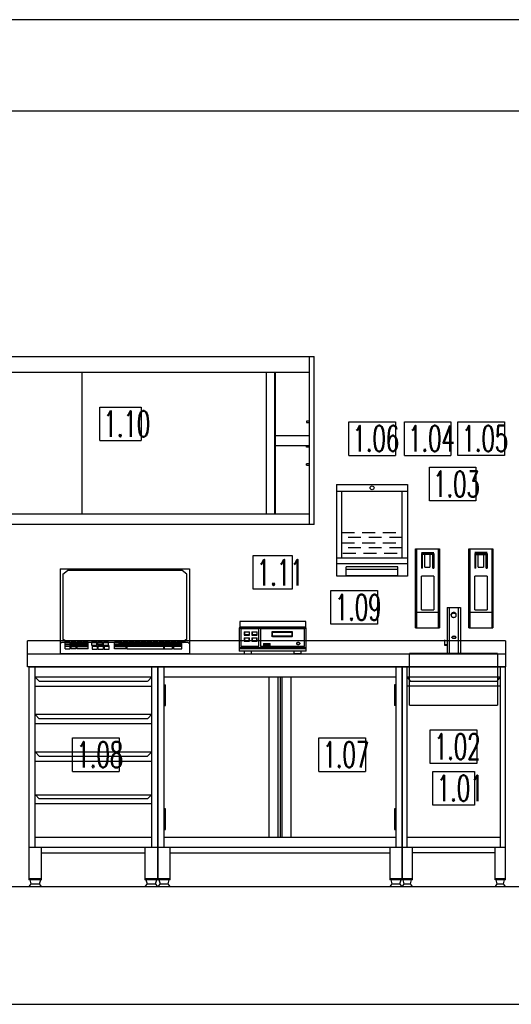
# Model space of a CAD drawing. Header units: millimetres. Extents: x 0 to 40100, y 0 to 29075.
# Tile 117 of 119: x 26013 to 27916, y 22547 to 26357. Entities that reach past the tile are written whole.
import ezdxf

# ---------------------------------------------------------------- set-up
doc = ezdxf.new("R2010")
doc.units = ezdxf.units.MM
doc.header["$MEASUREMENT"] = 0
doc.linetypes.add('AUSGEZOGEN', pattern=[0, 0])
doc.linetypes.add('GESTRICHELT', pattern=[80, 50, -30])
doc.layers.get('0').update_dxf_attribs({"linetype": 'CONTINUOUS'})
for name, color, linetype, true_color in [('ibmp_KT_Einrichtung', 7, 'AUSGEZOGEN', 0x000080), ('ibmp_KT_Geräte-bauseits', 7, 'AUSGEZOGEN', 0x008000), ('ibmp_KT_Geräte_Ansicht', 1, 'AUSGEZOGEN', 0xff0000), ('ibmp_KT_Grundriss', 6, 'AUSGEZOGEN', 0xff00ff), ('ibmp_KT_Positionsnummern', 7, 'AUSGEZOGEN', 0x800000)]:
    doc.layers.add(name, color=color, linetype=linetype, true_color=true_color)
doc.layers.add('IBMP_KT_GR', color=7, linetype='AUSGEZOGEN')
doc.styles.get("Standard").update_dxf_attribs({"font": 'TXT.SHX'})

# ---------------------------------------------------------------- blocks, each defined once
blk = doc.blocks.new('BLOCK_00271')
at = {"layer": 'ibmp_KT_Einrichtung', "color": 0, "linetype": 'AUSGEZOGEN', "true_color": 0x000000}
for p, q in [((25652.95, 25053.1), (27152.95, 25053.1)), ((27132.95, 25053.1), (27132.95, 24403.1)), ((27152.95, 24403.1), (27152.95, 25053.1)), ((25672.95, 24993.1), (27132.95, 24993.1)), ((26252.95, 24993.1), (26252.95, 24443.1)), ((26968.96, 24443.1), (26968.96, 24993.1)), ((26998.96, 24993.1), (26998.96, 24443.1)), ((27002.95, 24443.1), (27002.95, 24993.1)), ((27122.95, 24803.1), (27122.95, 24798.1)), ((27132.95, 24803.1), (27122.95, 24803.1)), ((27122.95, 24798.1), (27132.95, 24798.1)), ((27002.95, 24748.1), (27132.95, 24748.1)), ((27132.95, 24708.1), (27002.95, 24708.1)), ((27122.95, 24703.1), (27122.95, 24708.1)), ((27132.95, 24703.1), (27122.95, 24703.1)), ((27122.95, 24633.1), (27122.95, 24638.1)), ((27132.95, 24638.1), (27122.95, 24638.1)), ((27122.95, 24633.1), (27132.95, 24633.1)), ((27238.96, 24558.1), (27513.96, 24558.1)), ((27238.96, 24558.1), (27238.96, 24533.1)), ((27513.96, 24558.1), (27513.96, 24203.1)), ((27238.96, 24533.1), (27513.96, 24533.1)), ((27239.95, 24203.1), (27239.95, 24533.1)), ((27258.96, 24533.1), (27258.96, 24273.1)), ((27493.96, 24273.1), (27493.96, 24533.1)), ((27132.95, 24443.1), (25672.95, 24443.1)), ((27152.95, 24403.1), (25652.95, 24403.1)), ((27544.95, 24309.1), (27637.95, 24309.1)), ((27544.95, 24003.1), (27544.95, 24309.1)), ((27549.95, 24003.1), (27549.95, 24309.1)), ((27632.95, 24309.1), (27632.95, 24003.1)), ((27637.95, 24309.1), (27637.95, 24003.1)), ((27751.96, 24309.1), (27844.95, 24309.1)), ((27751.96, 24003.1), (27751.96, 24309.1)), ((27756.96, 24003.1), (27756.96, 24309.1)), ((27839.95, 24309.1), (27839.95, 24003.1)), ((27844.95, 24309.1), (27844.95, 24003.1)), ((27513.96, 24273.1), (27238.96, 24273.1)), ((27567.95, 24295.1), (27615.96, 24295.1)), ((27567.95, 24291.1), (27615.96, 24291.1)), ((27567.95, 24291.1), (27567.95, 24235.1)), ((27567.95, 24290.1), (27571.96, 24287.1)), ((27610.96, 24288.1), (27570.63, 24288.1)), ((27571.96, 24235.1), (27571.96, 24291.1)), ((27580.96, 24239.1), (27580.96, 24288.1)), ((27600.96, 24288.1), (27600.96, 24239.1)), ((27615.96, 24290.1), (27611.96, 24287.1)), ((27611.96, 24235.1), (27611.96, 24288.7)), ((27615.96, 24291.1), (27615.96, 24235.1)), ((27822.95, 24295.1), (27774.95, 24295.1)), ((27822.95, 24291.1), (27774.95, 24291.1)), ((27774.95, 24291.1), (27774.95, 24235.1)), ((27774.95, 24290.1), (27778.96, 24287.1)), ((27777.63, 24288.1), (27817.95, 24288.1)), ((27778.96, 24235.1), (27778.96, 24291.1)), ((27787.95, 24239.1), (27787.95, 24288.1)), ((27807.95, 24288.1), (27807.95, 24239.1)), ((27822.95, 24290.1), (27818.96, 24287.1)), ((27818.96, 24235.1), (27818.96, 24288.7)), ((27822.95, 24291.1), (27822.95, 24235.1)), ((27239.95, 24253.1), (27513.96, 24253.1)), ((27276.96, 24205.1), (27276.96, 24240.1)), ((27476.96, 24240.1), (27276.96, 24240.1)), ((27476.96, 24205.1), (27476.96, 24240.1)), ((27571.96, 24235.1), (27567.95, 24235.1)), ((27580.96, 24239.1), (27600.96, 24239.1)), ((27611.96, 24235.1), (27615.96, 24235.1)), ((27778.96, 24235.1), (27774.95, 24235.1)), ((27787.95, 24239.1), (27807.95, 24239.1)), ((27818.96, 24235.1), (27822.95, 24235.1)), ((27513.96, 24203.1), (27239.95, 24203.1)), ((27276.96, 24230.1), (27476.96, 24230.1)), ((27476.96, 24205.1), (27276.96, 24205.1)), ((27567.95, 24073.1), (27567.95, 24203.1)), ((27615.96, 24203.1), (27567.95, 24203.1)), ((27615.96, 24203.1), (27615.96, 24073.1)), ((27774.95, 24073.1), (27774.95, 24203.1)), ((27822.95, 24203.1), (27774.95, 24203.1)), ((27822.95, 24203.1), (27822.95, 24073.1)), ((27667.95, 24082.1), (27667.95, 23903.1)), ((27667.95, 24082.1), (27718.96, 24082.1)), ((27675.84, 24082.1), (27675.84, 23903.1)), ((27711.08, 23903.1), (27711.08, 24082.1)), ((27718.96, 24082.1), (27718.96, 23903.1)), ((27632.95, 24063.1), (27549.95, 24063.1)), ((27567.95, 24073.1), (27615.96, 24073.1)), ((27682.95, 24055.8), (27683.27, 24057.18)), ((27682.95, 24055.8), (27682.95, 24051.4)), ((27682.95, 24052.78), (27683.27, 24054.16)), ((27682.95, 24051.4), (27683.27, 24050.02)), ((27683.86, 24058.48), (27683.27, 24057.18)), ((27683.86, 24055.48), (27683.27, 24054.16)), ((27683.27, 24050.02), (27683.86, 24048.7)), ((27684.74, 24059.7), (27683.86, 24058.48)), ((27684.74, 24056.7), (27683.86, 24055.48)), ((27683.86, 24048.7), (27684.74, 24047.5)), ((27685.86, 24060.78), (27684.74, 24059.7)), ((27685.86, 24057.76), (27684.74, 24056.7)), ((27684.74, 24047.5), (27685.86, 24046.4)), ((27687.21, 24061.66), (27685.86, 24060.78)), ((27687.21, 24058.66), (27685.86, 24057.76)), ((27685.86, 24046.4), (27687.21, 24045.52)), ((27688.72, 24062.36), (27687.21, 24061.66)), ((27688.72, 24059.36), (27687.21, 24058.66)), ((27687.21, 24045.52), (27688.72, 24044.82)), ((27690.35, 24062.84), (27688.72, 24062.36)), ((27690.35, 24059.82), (27688.72, 24059.36)), ((27688.72, 24044.82), (27690.35, 24044.36)), ((27692.09, 24063.08), (27690.35, 24062.84)), ((27690.35, 24059.82), (27692.09, 24060.08)), ((27690.35, 24044.36), (27692.09, 24044.1)), ((27693.83, 24063.08), (27692.09, 24063.08)), ((27693.83, 24060.08), (27692.09, 24060.08)), ((27692.09, 24044.1), (27693.83, 24044.1)), ((27695.55, 24062.84), (27693.83, 24063.08)), ((27695.55, 24059.82), (27693.83, 24060.08)), ((27693.83, 24044.1), (27695.55, 24044.36)), ((27697.21, 24062.36), (27695.55, 24062.84)), ((27697.21, 24059.36), (27695.55, 24059.82)), ((27695.55, 24044.36), (27697.21, 24044.82)), ((27698.72, 24061.66), (27697.21, 24062.36)), ((27698.72, 24058.66), (27697.21, 24059.36)), ((27697.21, 24044.82), (27698.72, 24045.52)), ((27700.05, 24060.78), (27698.72, 24061.66)), ((27700.05, 24057.76), (27698.72, 24058.66)), ((27698.72, 24045.52), (27700.05, 24046.4)), ((27701.18, 24059.7), (27700.05, 24060.78)), ((27701.18, 24056.7), (27700.05, 24057.76)), ((27700.05, 24046.4), (27701.18, 24047.5)), ((27702.05, 24058.48), (27701.18, 24059.7)), ((27702.05, 24055.48), (27701.18, 24056.7)), ((27701.18, 24047.5), (27702.05, 24048.7)), ((27702.65, 24057.18), (27702.05, 24058.48)), ((27702.65, 24054.16), (27702.05, 24055.48)), ((27702.05, 24048.7), (27702.65, 24050.02)), ((27702.95, 24055.8), (27702.65, 24057.18)), ((27702.95, 24052.78), (27702.65, 24054.16)), ((27702.65, 24050.02), (27702.95, 24051.4)), ((27702.95, 24051.4), (27702.95, 24055.8)), ((27839.95, 24063.1), (27756.96, 24063.1)), ((27774.95, 24073.1), (27822.95, 24073.1)), ((27121.96, 24003.1), (26861.96, 24003.1)), ((26861.96, 24003.1), (26861.96, 23913.1)), ((27120.96, 24028.1), (26864.95, 24028.1)), ((26864.95, 24028.1), (26864.95, 24008.1)), ((26864.95, 24008.1), (27120.96, 24008.1)), ((26890.96, 24008.1), (26890.96, 24003.1)), ((26906.96, 24003.1), (26906.96, 24008.1)), ((27078.96, 24008.1), (27078.96, 24003.1)), ((27094.95, 24003.1), (27094.95, 24008.1)), ((27120.96, 24008.1), (27120.96, 24028.1)), ((27121.96, 23913.1), (27121.96, 24003.1)), ((27544.95, 24003.1), (27637.95, 24003.1)), ((27751.96, 24003.1), (27844.95, 24003.1)), ((26861.96, 24002.1), (27121.96, 24002.1)), ((26868.96, 23999.8), (26868.96, 23931.04)), ((26938.96, 23999.8), (26868.96, 23999.8)), ((26881.96, 23988.74), (26881.96, 23975.66)), ((26881.96, 23988.74), (26901.96, 23988.74)), ((26901.96, 23976.04), (26881.96, 23976.04)), ((26881.96, 23975.66), (26901.96, 23975.66)), ((26882.95, 23988.42), (26882.95, 23976.72)), ((26882.95, 23988.42), (26900.96, 23988.42)), ((26900.96, 23977.1), (26882.95, 23977.1)), ((26882.95, 23976.72), (26900.96, 23976.72)), ((26900.96, 23988.42), (26900.96, 23976.72)), ((26901.96, 23975.66), (26901.96, 23988.74)), ((26911.96, 23988.7), (26911.96, 23975.7)), ((26911.96, 23988.7), (26931.96, 23988.7)), ((26931.96, 23976.08), (26911.96, 23976.08)), ((26911.96, 23975.7), (26931.96, 23975.7)), ((26912.95, 23988.42), (26912.95, 23976.74)), ((26912.95, 23988.42), (26930.96, 23988.42)), ((26930.96, 23977.1), (26912.95, 23977.1)), ((26912.95, 23976.74), (26930.96, 23976.74)), ((26930.96, 23988.42), (26930.96, 23976.74)), ((26931.96, 23975.7), (26931.96, 23988.7)), ((26938.96, 23931.04), (26938.96, 23999.8)), ((26944.95, 23999.8), (26944.95, 23931.04)), ((27114.95, 23999.8), (26944.95, 23999.8)), ((26989, 23987.22), (26988.96, 23986.2)), ((26988.96, 23986.2), (26988.96, 23972.28)), ((26989.26, 23971.72), (26988.98, 23972.24)), ((26988.98, 23971.58), (26989.26, 23971.08)), ((26989.26, 23987.72), (26989, 23987.22)), ((26989.98, 23988.24), (26989.26, 23987.72)), ((26989.26, 23971.72), (26989.81, 23971.26)), ((26989.81, 23970.62), (26989.26, 23971.08)), ((26989.81, 23971.26), (26990.58, 23970.9)), ((26989.81, 23970.62), (26990.58, 23970.3)), ((26989.98, 23988.24), (26990.58, 23988.48)), ((26991.42, 23988.7), (26990.58, 23988.48)), ((26990.58, 23970.9), (26991.42, 23970.78)), ((26991.42, 23970.12), (26990.58, 23970.3)), ((26990.96, 23986.04), (26991.26, 23986.54)), ((26990.96, 23972.82), (26990.96, 23986.04)), ((26990.96, 23985.38), (26991.26, 23985.86)), ((26990.96, 23973.44), (26991.26, 23972.92)), ((26991.26, 23972.28), (26990.96, 23972.76)), ((26991.92, 23987.02), (26991.26, 23986.54)), ((26991.43, 23986.68), (26991.26, 23986.54)), ((26991.26, 23986.54), (26991.26, 23985.86)), ((26991.26, 23985.86), (26991.92, 23986.38)), ((26991.26, 23985.86), (26991.8, 23986.3)), ((26991.8, 23972.48), (26991.26, 23972.92)), ((26991.26, 23972.92), (26991.26, 23972.28)), ((26991.36, 23972.2), (26991.26, 23972.28)), ((26991.42, 23970.78), (26993.15, 23970.76)), ((27064.75, 23988.72), (26991.48, 23988.72)), ((26991.48, 23970.76), (27066.44, 23970.76)), ((26991.48, 23970.08), (26991.48, 23970.76)), ((26991.48, 23970.08), (27066.44, 23970.08)), ((26991.89, 23987.04), (26991.8, 23987)), ((26992.58, 23986.68), (26991.8, 23986.3)), ((26992.58, 23972.1), (26991.8, 23972.48)), ((26992.58, 23987.3), (26991.92, 23987.02)), ((26991.92, 23986.38), (26991.92, 23987.02)), ((26991.92, 23986.38), (26992.58, 23986.68)), ((26992.58, 23987.3), (26993.48, 23987.48)), ((26992.58, 23986.68), (26992.58, 23987.3)), ((26992.58, 23986.68), (26993.48, 23986.84)), ((26993.48, 23971.94), (26992.58, 23972.1)), ((26992.58, 23972.1), (26992.58, 23971.48)), ((26992.58, 23971.48), (26993.32, 23971.34)), ((26993.48, 23986.84), (26993.48, 23987.48)), ((27064.44, 23987.48), (26993.48, 23987.48)), ((26993.48, 23986.84), (27064.44, 23986.84)), ((27064.44, 23971.94), (26993.48, 23971.94)), ((27064.44, 23986.84), (27064.44, 23987.48)), ((27064.44, 23987.48), (27065.34, 23987.3)), ((27064.44, 23986.84), (27065.34, 23986.68)), ((27066.1, 23972.48), (27064.44, 23971.94)), ((27064.44, 23971.94), (27065.34, 23972.1)), ((27065.34, 23971.48), (27064.68, 23971.36)), ((27066.5, 23988.7), (27064.75, 23988.72)), ((27065.34, 23986.68), (27065.34, 23987.3)), ((27065.34, 23987.3), (27066.1, 23987)), ((27065.34, 23986.68), (27066.1, 23986.3)), ((27065.34, 23972.1), (27066.1, 23972.48)), ((27066.1, 23971.78), (27065.34, 23971.48)), ((27066.1, 23986.3), (27066.1, 23987)), ((27066.1, 23987), (27066.67, 23986.54)), ((27066.1, 23986.3), (27066.67, 23985.86)), ((27066.1, 23972.48), (27066.67, 23972.92)), ((27066.1, 23972.48), (27066.1, 23971.78)), ((27066.44, 23970.76), (27067.34, 23970.9)), ((27066.44, 23970.08), (27067.34, 23970.3)), ((27067.34, 23988.48), (27066.5, 23988.7)), ((27066.56, 23972.16), (27066.67, 23972.28)), ((27066.67, 23985.86), (27066.67, 23986.54)), ((27066.96, 23986.04), (27066.67, 23986.54)), ((27066.96, 23985.38), (27066.67, 23985.86)), ((27066.67, 23972.92), (27066.96, 23973.44)), ((27066.67, 23972.28), (27066.67, 23972.92)), ((27066.96, 23986.04), (27066.96, 23972.82)), ((27068.11, 23988.18), (27067.34, 23988.48)), ((27067.93, 23971.2), (27067.34, 23970.9)), ((27067.93, 23970.54), (27067.34, 23970.3)), ((27067.93, 23971.2), (27068.67, 23971.72)), ((27068.67, 23987.72), (27068.11, 23988.18)), ((27068.11, 23971.26), (27068.67, 23971.72)), ((27068.11, 23970.62), (27068.11, 23971.26)), ((27068.67, 23971.08), (27068.11, 23970.62)), ((27068.94, 23987.2), (27068.67, 23987.72)), ((27068.67, 23971.72), (27068.94, 23972.24)), ((27068.67, 23971.08), (27068.94, 23971.58)), ((27068.94, 23972.24), (27068.96, 23973.28)), ((27068.96, 23973.28), (27068.96, 23987.16)), ((27114.95, 23931.04), (27114.95, 23999.8)), ((27685.96, 23967.64), (27686.2, 23968.24)), ((27686.2, 23967.84), (27685.96, 23967.2)), ((27685.96, 23966.56), (27685.96, 23967.64)), ((27685.96, 23966.56), (27686.2, 23965.94)), ((27686.68, 23968.86), (27686.2, 23968.24)), ((27686.68, 23968.42), (27686.2, 23967.84)), ((27686.2, 23965.94), (27686.68, 23965.34)), ((27687.38, 23969.38), (27686.68, 23968.86)), ((27687.38, 23968.96), (27686.68, 23968.42)), ((27686.68, 23965.34), (27687.38, 23964.8)), ((27688.28, 23969.88), (27687.38, 23969.38)), ((27688.28, 23969.42), (27687.38, 23968.96)), ((27689.36, 23970.28), (27688.28, 23969.88)), ((27689.36, 23969.82), (27688.28, 23969.42)), ((27690.57, 23970.58), (27689.36, 23970.28)), ((27690.57, 23970.16), (27689.36, 23969.82)), ((27691.88, 23970.8), (27690.57, 23970.58)), ((27691.88, 23970.36), (27690.57, 23970.16)), ((27693.25, 23970.92), (27691.88, 23970.8)), ((27691.88, 23970.36), (27693.25, 23970.46)), ((27694.65, 23970.92), (27693.25, 23970.92)), ((27694.65, 23970.46), (27693.25, 23970.46)), ((27696.04, 23970.8), (27694.65, 23970.92)), ((27694.65, 23970.46), (27696.04, 23970.36)), ((27697.35, 23970.58), (27696.04, 23970.8)), ((27697.35, 23970.16), (27696.04, 23970.36)), ((27698.57, 23970.28), (27697.35, 23970.58)), ((27698.57, 23969.82), (27697.35, 23970.16)), ((27699.64, 23969.88), (27698.57, 23970.28)), ((27699.64, 23969.42), (27698.57, 23969.82)), ((27700.54, 23969.38), (27699.64, 23969.88)), ((27700.54, 23968.96), (27699.64, 23969.42)), ((27701.24, 23968.86), (27700.54, 23969.38)), ((27701.24, 23968.42), (27700.54, 23968.96)), ((27700.54, 23964.8), (27701.24, 23965.34)), ((27701.72, 23968.24), (27701.24, 23968.86)), ((27701.72, 23967.84), (27701.24, 23968.42)), ((27701.24, 23965.34), (27701.72, 23965.94)), ((27701.96, 23967.64), (27701.72, 23968.24)), ((27701.96, 23967.2), (27701.72, 23967.84)), ((27701.72, 23965.94), (27701.96, 23966.56)), ((27701.96, 23966.56), (27701.96, 23967.64)), ((26042.95, 23853.1), (26042.95, 23953.1)), ((27892.95, 23953.1), (26042.95, 23953.1)), ((26861.96, 23928.1), (27121.96, 23928.1)), ((26938.96, 23931.86), (26868.96, 23931.86)), ((26868.96, 23931.04), (26938.96, 23931.04)), ((26881.96, 23964.74), (26881.96, 23951.66)), ((26881.96, 23964.74), (26901.96, 23964.74)), ((26901.96, 23952.04), (26881.96, 23952.04)), ((26881.96, 23951.66), (26901.96, 23951.66)), ((26882.95, 23964.4), (26882.95, 23952.72)), ((26882.95, 23964.4), (26900.96, 23964.4)), ((26900.96, 23953.1), (26882.95, 23953.1)), ((26882.95, 23952.72), (26900.96, 23952.72)), ((26900.96, 23952.72), (26900.96, 23964.4)), ((26901.96, 23951.66), (26901.96, 23964.74)), ((26911.96, 23964.7), (26911.96, 23951.7)), ((26911.96, 23964.7), (26931.96, 23964.7)), ((26931.96, 23952.08), (26911.96, 23952.08)), ((26911.96, 23951.7), (26931.96, 23951.7)), ((26912.95, 23964.4), (26912.95, 23952.74)), ((26912.95, 23964.4), (26930.96, 23964.4)), ((26930.96, 23953.12), (26912.95, 23953.12)), ((26912.95, 23952.74), (26930.96, 23952.74)), ((26930.96, 23952.74), (26930.96, 23964.4)), ((26931.96, 23951.7), (26931.96, 23964.7)), ((27114.95, 23931.86), (26944.95, 23931.86)), ((26944.95, 23931.04), (27114.95, 23931.04)), ((26956.96, 23942.58), (26956.96, 23935.78)), ((26956.96, 23942.58), (26981.96, 23942.58)), ((26981.96, 23936.16), (26956.96, 23936.16)), ((26956.96, 23935.78), (26981.96, 23935.78)), ((26957.95, 23942.34), (26957.95, 23936.84)), ((26957.95, 23942.34), (26980.96, 23942.34)), ((26980.96, 23937.18), (26957.95, 23937.18)), ((26957.95, 23936.84), (26980.96, 23936.84)), ((26980.96, 23936.84), (26980.96, 23942.34)), ((26981.96, 23935.78), (26981.96, 23942.58)), ((27085.54, 23945.08), (27084.95, 23943.96)), ((27084.95, 23943.96), (27084.95, 23942.22)), ((27084.95, 23942.84), (27085.54, 23941.74)), ((27084.95, 23942.22), (27085.54, 23941.12)), ((27086.67, 23946.02), (27085.54, 23945.08)), ((27085.54, 23941.74), (27086.67, 23940.86)), ((27085.54, 23941.12), (27086.67, 23940.16)), ((27088.21, 23946.68), (27086.67, 23946.02)), ((27086.67, 23940.86), (27088.21, 23940.18)), ((27086.67, 23940.16), (27088.21, 23939.5)), ((27090.01, 23947), (27088.21, 23946.68)), ((27088.21, 23940.18), (27090.01, 23939.8)), ((27088.21, 23939.5), (27090.01, 23939.2)), ((27091.9, 23947), (27090.01, 23947)), ((27090.01, 23939.8), (27091.9, 23939.8)), ((27090.01, 23939.2), (27091.9, 23939.2)), ((27093.72, 23946.68), (27091.9, 23947)), ((27091.9, 23939.8), (27093.72, 23940.18)), ((27091.9, 23939.2), (27093.72, 23939.5)), ((27095.25, 23946.02), (27093.72, 23946.68)), ((27093.72, 23940.18), (27095.25, 23940.86)), ((27093.72, 23939.5), (27095.25, 23940.16)), ((27096.38, 23945.08), (27095.25, 23946.02)), ((27096.38, 23941.74), (27095.25, 23940.86)), ((27095.25, 23940.16), (27096.38, 23941.12)), ((27096.96, 23943.96), (27096.38, 23945.08)), ((27096.38, 23941.74), (27096.96, 23942.84)), ((27096.38, 23941.12), (27096.96, 23942.22)), ((27096.96, 23943.96), (27096.96, 23942.22)), ((27657.95, 23943.44), (27657.95, 23937.4)), ((27657.95, 23943.44), (27658.87, 23943.44)), ((27658.87, 23937.4), (27657.95, 23937.4)), ((27658.87, 23935.4), (27658.87, 23957.06)), ((27658.87, 23938.78), (27667.95, 23938.78)), ((27667.95, 23935.4), (27658.87, 23935.4)), ((27687.38, 23964.8), (27688.28, 23964.3)), ((27688.28, 23964.3), (27689.36, 23963.9)), ((27689.36, 23963.9), (27690.57, 23963.62)), ((27690.57, 23963.62), (27691.88, 23963.4)), ((27691.88, 23963.4), (27693.25, 23963.28)), ((27693.25, 23963.28), (27694.65, 23963.28)), ((27694.65, 23963.28), (27696.04, 23963.4)), ((27696.04, 23963.4), (27697.35, 23963.62)), ((27697.35, 23963.62), (27698.57, 23963.9)), ((27698.57, 23963.9), (27699.64, 23964.3)), ((27699.64, 23964.3), (27700.54, 23964.8)), ((27892.95, 23953.1), (27892.95, 23853.1)), ((26042.95, 23903.1), (27892.95, 23903.1)), ((26861.96, 23923.18), (27121.96, 23923.18)), ((27121.96, 23913.1), (26861.96, 23913.1)), ((26881.96, 23913.1), (26881.96, 23903.1)), ((26881.96, 23903.1), (26909.95, 23903.1)), ((26909.95, 23903.1), (26909.95, 23913.1)), ((27073.96, 23913.1), (27073.96, 23903.1)), ((27101.96, 23903.1), (27073.96, 23903.1)), ((27101.96, 23903.1), (27101.96, 23913.1)), ((27861.96, 23904.1), (27521.96, 23904.1)), ((27521.96, 23704.1), (27521.96, 23904.1)), ((27667.95, 23903.1), (27718.96, 23903.1)), ((27861.96, 23904.1), (27861.96, 23704.1)), ((27892.95, 23853.1), (26042.95, 23853.1)), ((26047.95, 23853.1), (26547.95, 23853.1)), ((26047.95, 23853.1), (26047.95, 23028.1)), ((26072.95, 23153.1), (26072.95, 23853.1)), ((26522.95, 23853.1), (26522.95, 23153.1)), ((26547.95, 23028.1), (26547.95, 23853.1)), ((26547.95, 23853.1), (26547.95, 23028.1)), ((26547.95, 23853.1), (27492.95, 23853.1)), ((26571.74, 23153.1), (26571.74, 23853.1)), ((27469.18, 23853.1), (27469.18, 23153.1)), ((27492.95, 23853.1), (27892.95, 23853.1)), ((27492.95, 23028.1), (27492.95, 23853.1)), ((27492.95, 23853.1), (27492.95, 23028.1)), ((27512.95, 23153.1), (27512.95, 23853.1)), ((27872.95, 23853.1), (27872.95, 23153.1)), ((27892.95, 23028.1), (27892.95, 23853.1)), ((26522.95, 23813.1), (26072.95, 23813.1)), ((26074.2, 23813.1), (26074.2, 23812.1)), ((26510.45, 23799.1), (26522.95, 23813.1)), ((27469.18, 23813.1), (26571.74, 23813.1)), ((26978.25, 23193.1), (26978.25, 23813.1)), ((27013.93, 23193.1), (27013.93, 23813.1)), ((27021.06, 23813.1), (27021.06, 23193.1)), ((27028.18, 23813.1), (27028.18, 23193.1)), ((27063.84, 23193.1), (27063.84, 23813.1)), ((27872.95, 23813.1), (27512.95, 23813.1)), ((27513.96, 23813.1), (27513.96, 23812.1)), ((27862.95, 23799.1), (27872.95, 23813.1)), ((26072.95, 23778.1), (26522.95, 23778.1)), ((26074.2, 23812.1), (26087.95, 23797.1)), ((26087.95, 23797.1), (26507.95, 23797.1)), ((26507.95, 23797.1), (26510.45, 23799.1)), ((26571.74, 23783.1), (26577.67, 23783.1)), ((26577.67, 23703.1), (26577.67, 23783.1)), ((27463.25, 23783.1), (27463.25, 23703.1)), ((27469.18, 23783.1), (27463.25, 23783.1)), ((27872.95, 23778.1), (27512.95, 23778.1)), ((27513.96, 23812.1), (27524.95, 23797.1)), ((27524.95, 23797.1), (27860.96, 23797.1)), ((27860.96, 23797.1), (27862.95, 23799.1)), ((26571.74, 23703.1), (26577.67, 23703.1)), ((27469.18, 23703.1), (27463.25, 23703.1)), ((27521.96, 23704.1), (27861.96, 23704.1)), ((26522.95, 23668.1), (26072.95, 23668.1)), ((26074.2, 23668.1), (26074.2, 23667.1)), ((26074.2, 23667.1), (26087.95, 23652.1)), ((26510.45, 23654.1), (26522.95, 23668.1)), ((26072.95, 23633.1), (26522.95, 23633.1)), ((26507.95, 23652.1), (26087.95, 23652.1)), ((26507.95, 23652.1), (26510.45, 23654.1)), ((26522.95, 23523.1), (26072.95, 23523.1)), ((26074.2, 23523.1), (26074.2, 23522.1)), ((26074.2, 23522.1), (26087.95, 23507.1)), ((26507.95, 23507.1), (26510.45, 23509.1)), ((26510.45, 23509.1), (26522.95, 23523.1)), ((26072.95, 23488.1), (26522.95, 23488.1)), ((26087.95, 23507.1), (26507.95, 23507.1)), ((26072.95, 23358.1), (26522.95, 23358.1)), ((26074.2, 23358.1), (26074.2, 23357.1)), ((26074.2, 23357.1), (26087.95, 23342.1)), ((26510.45, 23344.1), (26522.95, 23358.1)), ((26522.95, 23323.1), (26072.95, 23323.1)), ((26507.95, 23342.1), (26087.95, 23342.1)), ((26507.95, 23342.1), (26510.45, 23344.1)), ((26577.67, 23303.1), (26571.74, 23303.1)), ((26577.67, 23223.1), (26577.67, 23303.1)), ((27463.25, 23303.1), (27463.25, 23223.1)), ((27469.18, 23303.1), (27463.25, 23303.1)), ((26571.74, 23223.1), (26577.67, 23223.1)), ((27463.25, 23223.1), (27469.18, 23223.1)), ((26072.95, 23193.1), (26522.95, 23193.1)), ((26571.74, 23193.1), (27469.18, 23193.1)), ((27512.95, 23193.1), (27872.95, 23193.1)), ((26547.95, 23153.1), (26047.95, 23153.1)), ((26097.95, 23028.1), (26097.95, 23153.1)), ((26097.95, 23133.1), (26497.95, 23133.1)), ((26497.95, 23153.1), (26497.95, 23028.1)), ((27492.95, 23153.1), (26547.95, 23153.1)), ((26595.51, 23028.1), (26595.51, 23153.1)), ((26595.51, 23133.1), (27445.42, 23133.1)), ((27445.42, 23153.1), (27445.42, 23028.1)), ((27892.95, 23153.1), (27492.95, 23153.1)), ((27532.95, 23028.1), (27532.95, 23153.1)), ((27852.95, 23133.1), (27532.95, 23133.1)), ((27852.95, 23028.1), (27852.95, 23153.1)), ((26097.95, 23033.1), (26047.95, 23033.1)), ((26097.95, 23028.1), (26047.95, 23028.1)), ((26056.7, 23013.1), (26047.95, 23003.1)), ((26051.7, 23028.1), (26056.66, 23013.1)), ((26056.66, 23013.1), (26089.26, 23013.1)), ((26097.95, 23003.1), (26089.2, 23013.1)), ((26089.26, 23013.1), (26094.2, 23028.1)), ((26547.95, 23033.1), (26497.95, 23033.1)), ((26547.95, 23028.1), (26497.95, 23028.1)), ((26506.7, 23013.1), (26497.95, 23003.1)), ((26501.7, 23028.1), (26506.66, 23013.1)), ((26506.66, 23013.1), (26539.26, 23013.1)), ((26547.95, 23003.1), (26539.2, 23013.1)), ((26539.26, 23013.1), (26544.2, 23028.1)), ((26595.51, 23033.1), (26547.95, 23033.1)), ((26595.51, 23028.1), (26547.95, 23028.1)), ((26556.28, 23013.1), (26547.95, 23003.1)), ((26551.52, 23028.1), (26556.28, 23013.1)), ((26556.28, 23013.1), (26587.18, 23013.1)), ((26587.18, 23013.1), (26591.94, 23028.1)), ((26595.51, 23003.1), (26587.18, 23013.1)), ((27492.95, 23033.1), (27445.42, 23033.1)), ((27492.95, 23028.1), (27445.42, 23028.1)), ((27453.74, 23013.1), (27445.42, 23003.1)), ((27448.98, 23028.1), (27453.74, 23013.1)), ((27453.74, 23013.1), (27484.64, 23013.1)), ((27484.64, 23013.1), (27489.4, 23028.1)), ((27492.95, 23003.1), (27484.64, 23013.1)), ((27532.95, 23033.1), (27492.95, 23033.1)), ((27532.95, 23028.1), (27492.95, 23028.1)), ((27499.95, 23013.1), (27492.95, 23003.1)), ((27495.96, 23028.1), (27499.92, 23013.1)), ((27499.92, 23013.1), (27526, 23013.1)), ((27532.95, 23003.1), (27525.96, 23013.1)), ((27526, 23013.1), (27529.95, 23028.1)), ((27892.95, 23033.1), (27852.95, 23033.1)), ((27892.95, 23028.1), (27852.95, 23028.1)), ((27859.95, 23013.1), (27852.95, 23003.1)), ((27855.96, 23028.1), (27859.92, 23013.1)), ((27859.92, 23013.1), (27886, 23013.1)), ((27892.95, 23003.1), (27885.96, 23013.1)), ((27886, 23013.1), (27889.95, 23028.1)), ((26047.95, 23003.1), (26097.95, 23003.1)), ((26497.95, 23003.1), (26547.95, 23003.1)), ((26547.95, 23003.1), (26595.51, 23003.1)), ((27445.42, 23003.1), (27492.95, 23003.1)), ((27492.95, 23003.1), (27532.95, 23003.1)), ((27852.95, 23003.1), (27892.95, 23003.1))]:
    blk.add_line(p, q, dxfattribs=at)
at = {"layer": 'ibmp_KT_Einrichtung', "color": 0, "linetype": 'GESTRICHELT', "true_color": 0x000000}
for p, q in [((27258.96, 24373.1), (27493.96, 24373.1)), ((27493.96, 24353.1), (27258.96, 24353.1)), ((27258.96, 24333.1), (27493.96, 24333.1)), ((27493.96, 24313.1), (27258.96, 24313.1)), ((27263.96, 24293.1), (27493.96, 24293.1))]:
    blk.add_line(p, q, dxfattribs=at)
at = {"layer": 'ibmp_KT_Einrichtung', "color": 0, "linetype": 'AUSGEZOGEN', "true_color": 0x000000}
blk.add_circle((27376.96, 24545.6), 7.5, dxfattribs=at)
at = {"layer": 'ibmp_KT_Geräte-bauseits', "color": 0, "linetype": 'AUSGEZOGEN', "true_color": 0x000000}
for p, q in [((26169.95, 24232.08), (26169.95, 23903.1)), ((26169.95, 24232.08), (26669.95, 24232.08)), ((26669.95, 24232.08), (26669.95, 23903.1)), ((26179.95, 24211.1), (26198.42, 24225.1)), ((26179.95, 24211.1), (26179.95, 23959.1)), ((26641.5, 24225.1), (26198.42, 24225.1)), ((26659.95, 24211.1), (26641.5, 24225.1)), ((26659.95, 23959.1), (26659.95, 24211.1)), ((26169.95, 23942.1), (26174.95, 23947.1)), ((26188.96, 23947.1), (26174.95, 23947.1)), ((26194.99, 23949.1), (26179.95, 23960.5)), ((26179.95, 23959.1), (26193.15, 23949.1)), ((26188.96, 23949.1), (26208.96, 23949.1)), ((26188.96, 23922.1), (26188.96, 23949.1)), ((26188.96, 23946.1), (26208.96, 23946.1)), ((26188.96, 23939.1), (26208.96, 23939.1)), ((26208.96, 23932.1), (26188.96, 23932.1)), ((26208.96, 23922.1), (26208.96, 23949.1)), ((26211.96, 23947.1), (26208.96, 23947.1)), ((26211.96, 23949.1), (26231.96, 23949.1)), ((26211.96, 23922.1), (26211.96, 23949.1)), ((26211.96, 23946.1), (26231.96, 23946.1)), ((26211.96, 23943.1), (26231.96, 23943.1)), ((26231.96, 23942.1), (26211.96, 23942.1)), ((26211.96, 23939.1), (26231.96, 23939.1)), ((26211.96, 23936.1), (26231.96, 23936.1)), ((26231.96, 23935.1), (26211.96, 23935.1)), ((26211.96, 23932.1), (26231.96, 23932.1)), ((26231.96, 23922.1), (26231.96, 23949.1)), ((26234.95, 23947.1), (26231.96, 23947.1)), ((26234.95, 23949.1), (26254.95, 23949.1)), ((26234.95, 23922.1), (26234.95, 23949.1)), ((26234.95, 23946.1), (26254.95, 23946.1)), ((26234.95, 23943.1), (26254.95, 23943.1)), ((26254.95, 23942.1), (26234.95, 23942.1)), ((26234.95, 23939.1), (26254.95, 23939.1)), ((26234.95, 23936.1), (26254.95, 23936.1)), ((26277.95, 23935.1), (26234.95, 23935.1)), ((26234.95, 23932.1), (26277.95, 23932.1)), ((26254.95, 23935.1), (26254.95, 23949.1)), ((26257.95, 23947.1), (26254.95, 23947.1)), ((26257.95, 23949.1), (26277.95, 23949.1)), ((26257.95, 23935.1), (26257.95, 23949.1)), ((26257.95, 23946.1), (26277.95, 23946.1)), ((26277.95, 23943.1), (26257.95, 23943.1)), ((26277.95, 23942.1), (26257.95, 23942.1)), ((26257.95, 23939.1), (26277.95, 23939.1)), ((26277.95, 23936.1), (26257.95, 23936.1)), ((26277.95, 23922.1), (26277.95, 23949.1)), ((26290.96, 23947.1), (26277.95, 23947.1)), ((26290.96, 23949.1), (26310.96, 23949.1)), ((26290.96, 23949.1), (26290.96, 23936.1)), ((26310.96, 23946.1), (26290.96, 23946.1)), ((26290.96, 23936.1), (26310.96, 23936.1)), ((26293.96, 23934.1), (26313.96, 23934.1)), ((26293.96, 23934.1), (26293.96, 23921.1)), ((26313.96, 23931.1), (26293.96, 23931.1)), ((26310.96, 23936.1), (26310.96, 23949.1)), ((26313.96, 23947.1), (26310.96, 23947.1)), ((26333.96, 23949.1), (26313.96, 23949.1)), ((26313.96, 23949.1), (26313.96, 23936.1)), ((26333.96, 23946.1), (26313.96, 23946.1)), ((26313.96, 23921.1), (26313.96, 23934.1)), ((26336.96, 23939.1), (26316.96, 23939.1)), ((26316.96, 23936.1), (26316.96, 23939.1)), ((26316.96, 23936.1), (26356.96, 23936.1)), ((26336.96, 23934.1), (26316.96, 23934.1)), ((26316.96, 23921.1), (26316.96, 23934.1)), ((26336.96, 23931.1), (26316.96, 23931.1)), ((26333.96, 23939.1), (26333.96, 23949.1)), ((26336.96, 23947.1), (26333.96, 23947.1)), ((26336.96, 23949.1), (26356.96, 23949.1)), ((26336.96, 23921.1), (26336.96, 23949.1)), ((26356.96, 23946.1), (26336.96, 23946.1)), ((26359.95, 23934.1), (26339.95, 23934.1)), ((26339.95, 23934.1), (26339.95, 23921.1)), ((26359.95, 23931.1), (26339.95, 23931.1)), ((26356.96, 23936.1), (26356.96, 23949.1)), ((26379.95, 23947.1), (26356.96, 23947.1)), ((26359.95, 23921.1), (26359.95, 23934.1)), ((26379.95, 23949.1), (26409.95, 23949.1)), ((26379.95, 23922.1), (26379.95, 23949.1)), ((26379.95, 23946.1), (26639.95, 23946.1)), ((26379.95, 23939.1), (26419.95, 23939.1)), ((26419.95, 23936.1), (26379.95, 23936.1)), ((26379.95, 23935.1), (26424.95, 23935.1)), ((26379.95, 23932.1), (26424.95, 23932.1)), ((26396.96, 23946.1), (26396.96, 23939.1)), ((26399.95, 23939.1), (26399.95, 23946.1)), ((26419.95, 23943.1), (26399.95, 23943.1)), ((26399.95, 23942.1), (26419.95, 23942.1)), ((26409.95, 23946.1), (26409.95, 23949.1)), ((26412.95, 23947.1), (26409.95, 23947.1)), ((26412.95, 23949.1), (26432.95, 23949.1)), ((26412.95, 23949.1), (26412.95, 23946.1)), ((26419.95, 23946.1), (26419.95, 23943.1)), ((26419.95, 23935.1), (26419.95, 23942.1)), ((26422.95, 23935.1), (26422.95, 23946.1)), ((26442.95, 23943.1), (26422.95, 23943.1)), ((26442.95, 23942.1), (26422.95, 23942.1)), ((26422.95, 23939.1), (26442.95, 23939.1)), ((26422.95, 23936.1), (26442.95, 23936.1)), ((26424.95, 23922.1), (26424.95, 23935.1)), ((26427.95, 23935.1), (26570.96, 23935.1)), ((26427.95, 23935.1), (26427.95, 23922.1)), ((26570.96, 23932.1), (26427.95, 23932.1)), ((26432.95, 23946.1), (26432.95, 23949.1)), ((26435.96, 23947.1), (26432.95, 23947.1)), ((26435.96, 23949.1), (26455.96, 23949.1)), ((26435.96, 23949.1), (26435.96, 23946.1)), ((26442.95, 23946.1), (26442.95, 23943.1)), ((26442.95, 23935.1), (26442.95, 23942.1)), ((26445.96, 23935.1), (26445.96, 23946.1)), ((26465.96, 23943.1), (26445.96, 23943.1)), ((26465.96, 23942.1), (26445.96, 23942.1)), ((26445.96, 23939.1), (26465.96, 23939.1)), ((26445.96, 23936.1), (26465.96, 23936.1)), ((26455.96, 23946.1), (26455.96, 23949.1)), ((26458.96, 23947.1), (26455.96, 23947.1)), ((26458.96, 23949.1), (26478.96, 23949.1)), ((26458.96, 23949.1), (26458.96, 23946.1)), ((26465.96, 23946.1), (26465.96, 23943.1)), ((26465.96, 23935.1), (26465.96, 23942.1)), ((26468.96, 23935.1), (26468.96, 23946.1)), ((26488.96, 23943.1), (26468.96, 23943.1)), ((26488.96, 23942.1), (26468.96, 23942.1)), ((26468.96, 23939.1), (26488.96, 23939.1)), ((26468.96, 23936.1), (26488.96, 23936.1)), ((26478.96, 23946.1), (26478.96, 23949.1)), ((26481.96, 23947.1), (26478.96, 23947.1)), ((26481.96, 23949.1), (26501.96, 23949.1)), ((26481.96, 23949.1), (26481.96, 23946.1)), ((26488.96, 23946.1), (26488.96, 23943.1)), ((26488.96, 23935.1), (26488.96, 23942.1)), ((26491.96, 23935.1), (26491.96, 23946.1)), ((26511.96, 23943.1), (26491.96, 23943.1)), ((26511.96, 23942.1), (26491.96, 23942.1)), ((26491.96, 23939.1), (26511.96, 23939.1)), ((26491.96, 23936.1), (26511.96, 23936.1)), ((26501.96, 23946.1), (26501.96, 23949.1)), ((26504.95, 23947.1), (26501.96, 23947.1)), ((26504.95, 23949.1), (26524.95, 23949.1)), ((26504.95, 23949.1), (26504.95, 23946.1)), ((26511.96, 23946.1), (26511.96, 23943.1)), ((26511.96, 23935.1), (26511.96, 23942.1)), ((26514.95, 23935.1), (26514.95, 23946.1)), ((26534.95, 23943.1), (26514.95, 23943.1)), ((26534.95, 23942.1), (26514.95, 23942.1)), ((26514.95, 23939.1), (26534.95, 23939.1)), ((26514.95, 23936.1), (26534.95, 23936.1)), ((26524.95, 23946.1), (26524.95, 23949.1)), ((26527.95, 23947.1), (26524.95, 23947.1)), ((26527.95, 23949.1), (26547.95, 23949.1)), ((26527.95, 23949.1), (26527.95, 23946.1)), ((26534.95, 23946.1), (26534.95, 23943.1)), ((26534.95, 23935.1), (26534.95, 23942.1)), ((26537.95, 23935.1), (26537.95, 23946.1)), ((26557.95, 23943.1), (26537.95, 23943.1)), ((26557.95, 23942.1), (26537.95, 23942.1)), ((26537.95, 23939.1), (26557.95, 23939.1)), ((26537.95, 23936.1), (26557.95, 23936.1)), ((26547.95, 23946.1), (26547.95, 23949.1)), ((26550.96, 23947.1), (26547.95, 23947.1)), ((26550.96, 23949.1), (26570.96, 23949.1)), ((26550.96, 23949.1), (26550.96, 23946.1)), ((26557.95, 23946.1), (26557.95, 23943.1)), ((26557.95, 23935.1), (26557.95, 23942.1)), ((26560.96, 23935.1), (26560.96, 23946.1)), ((26580.96, 23943.1), (26560.96, 23943.1)), ((26580.96, 23942.1), (26560.96, 23942.1)), ((26560.96, 23939.1), (26580.96, 23939.1)), ((26560.96, 23936.1), (26580.96, 23936.1)), ((26570.96, 23946.1), (26570.96, 23949.1)), ((26573.96, 23947.1), (26570.96, 23947.1)), ((26570.96, 23922.1), (26570.96, 23935.1)), ((26604.95, 23935.1), (26571.96, 23935.1)), ((26571.96, 23935.1), (26571.96, 23922.1)), ((26604.95, 23932.1), (26571.96, 23932.1)), ((26573.96, 23949.1), (26593.96, 23949.1)), ((26573.96, 23949.1), (26573.96, 23946.1)), ((26580.96, 23946.1), (26580.96, 23943.1)), ((26580.96, 23935.1), (26580.96, 23942.1)), ((26583.96, 23935.1), (26583.96, 23946.1)), ((26603.96, 23943.1), (26583.96, 23943.1)), ((26603.96, 23942.1), (26583.96, 23942.1)), ((26583.96, 23939.1), (26603.96, 23939.1)), ((26639.95, 23936.1), (26583.96, 23936.1)), ((26593.96, 23946.1), (26593.96, 23949.1)), ((26596.96, 23947.1), (26593.96, 23947.1)), ((26616.96, 23949.1), (26596.96, 23949.1)), ((26596.96, 23949.1), (26596.96, 23946.1)), ((26603.96, 23946.1), (26603.96, 23943.1)), ((26603.96, 23935.1), (26603.96, 23942.1)), ((26604.95, 23922.1), (26604.95, 23935.1)), ((26607.95, 23946.1), (26607.95, 23922.1)), ((26639.95, 23943.1), (26607.95, 23943.1)), ((26607.95, 23942.1), (26639.95, 23942.1)), ((26639.95, 23939.1), (26607.95, 23939.1)), ((26607.95, 23935.1), (26639.95, 23935.1)), ((26639.95, 23932.1), (26607.95, 23932.1)), ((26616.96, 23946.1), (26616.96, 23949.1)), ((26619.95, 23947.1), (26616.96, 23947.1)), ((26619.95, 23949.1), (26639.95, 23949.1)), ((26619.95, 23949.1), (26619.95, 23946.1)), ((26639.95, 23922.1), (26639.95, 23949.1)), ((26664.95, 23947.1), (26639.95, 23947.1)), ((26659.95, 23960.5), (26642.29, 23947.1)), ((26644.14, 23947.1), (26659.95, 23959.1)), ((26664.95, 23947.1), (26669.95, 23942.1)), ((26669.95, 23903.1), (26169.95, 23903.1)), ((26188.96, 23922.1), (26208.96, 23922.1)), ((26231.96, 23922.1), (26211.96, 23922.1)), ((26277.95, 23922.1), (26234.95, 23922.1)), ((26293.96, 23921.1), (26313.96, 23921.1)), ((26316.96, 23921.1), (26336.96, 23921.1)), ((26339.95, 23921.1), (26359.95, 23921.1)), ((26424.95, 23922.1), (26379.95, 23922.1)), ((26427.95, 23926.1), (26424.95, 23926.1)), ((26427.95, 23922.1), (26570.96, 23922.1)), ((26571.96, 23926.1), (26570.96, 23926.1)), ((26571.96, 23922.1), (26604.95, 23922.1)), ((26607.95, 23922.1), (26639.95, 23922.1))]:
    blk.add_line(p, q, dxfattribs=at)
at = {"layer": 'ibmp_KT_Grundriss', "color": 0, "linetype": 'AUSGEZOGEN', "true_color": 0x000000}
for p, q in [((29606.1, 26003.1), (22256.1, 26003.1)), ((22256.1, 23003.1), (29606.1, 23003.1))]:
    blk.add_line(p, q, dxfattribs=at)
at = {"layer": 'ibmp_KT_Positionsnummern', "color": 0, "linetype": 'AUSGEZOGEN', "true_color": 0x000000}
for p, q in [((26322.75, 24858.1), (26483.15, 24858.1)), ((26322.75, 24728.1), (26322.75, 24858.1)), ((26483.15, 24858.1), (26483.15, 24728.1)), ((27286.88, 24801.1), (27467.03, 24801.1)), ((27286.88, 24671.1), (27286.88, 24801.1)), ((27467.03, 24801.1), (27467.03, 24671.1)), ((27501.88, 24801.1), (27682.03, 24801.1)), ((27501.88, 24671.1), (27501.88, 24801.1)), ((27682.03, 24801.1), (27682.03, 24671.1)), ((27708.88, 24801.1), (27889.03, 24801.1)), ((27708.88, 24671.1), (27708.88, 24801.1)), ((27889.03, 24801.1), (27889.03, 24671.1)), ((26322.75, 24728.1), (26483.15, 24728.1)), ((27286.88, 24671.1), (27467.03, 24671.1)), ((27501.88, 24671.1), (27682.03, 24671.1)), ((27889.03, 24671.1), (27708.88, 24671.1)), ((27598.88, 24625.1), (27779.03, 24625.1)), ((27598.88, 24495.1), (27598.88, 24625.1)), ((27779.03, 24625.1), (27779.03, 24495.1)), ((27779.03, 24495.1), (27598.88, 24495.1)), ((26916.56, 24283.1), (27067.35, 24283.1)), ((26916.56, 24153.1), (26916.56, 24283.1)), ((27067.35, 24283.1), (27067.35, 24153.1)), ((27067.35, 24153.1), (26916.56, 24153.1)), ((27217.88, 24148.1), (27398.03, 24148.1)), ((27217.88, 24018.1), (27217.88, 24148.1)), ((27398.03, 24148.1), (27398.03, 24018.1)), ((27398.03, 24018.1), (27217.88, 24018.1)), ((27601.88, 23609.1), (27782.03, 23609.1)), ((27601.88, 23479.1), (27601.88, 23609.1)), ((27782.03, 23609.1), (27782.03, 23479.1)), ((26217.88, 23578.1), (26398.03, 23578.1)), ((26217.88, 23448.1), (26217.88, 23578.1)), ((26398.03, 23578.1), (26398.03, 23448.1)), ((27170.88, 23578.1), (27351.03, 23578.1)), ((27170.88, 23448.1), (27170.88, 23578.1)), ((27351.03, 23578.1), (27351.03, 23448.1)), ((27782.03, 23479.1), (27601.88, 23479.1)), ((26217.88, 23448.1), (26398.03, 23448.1)), ((27170.88, 23448.1), (27351.03, 23448.1)), ((27612.75, 23448.1), (27773.15, 23448.1)), ((27612.75, 23318.1), (27612.75, 23448.1)), ((27773.15, 23448.1), (27773.15, 23318.1)), ((27773.15, 23318.1), (27612.75, 23318.1))]:
    blk.add_line(p, q, dxfattribs=at)
at = {"color": 0, "true_color": 0x000000}
blk.add_attdef('', (0, 0), '', height=1, dxfattribs=at)

msp = doc.modelspace()

# ---------------------------------------------------------------- linework, layer by layer
at = {"layer": 'ibmp_KT_Geräte_Ansicht', "color": 0, "linetype": 'AUSGEZOGEN', "true_color": 0x000000}
for p, q in [((30688.71, 26356.94), (21909.71, 26356.94)), ((21909.71, 22546.94), (30688.71, 22546.94))]:
    msp.add_line(p, q, dxfattribs=at)

# ---------------------------------------------------------------- block references
at = {"layer": 'IBMP_KT_GR', "color": 0, "true_color": 0x000000}
msp.add_blockref('BLOCK_00271', (0, 0), dxfattribs=at)

# ---------------------------------------------------------------- texts
at = {"layer": 'ibmp_KT_Positionsnummern', "color": 0, "true_color": 0x000000, "width": 0.6}
for s, p in [('1.10', (26337.75, 24743.1)), ('1.06', (27301.88, 24686.1)), ('1.04', (27516.88, 24686.1)), ('1.05', (27723.88, 24686.1)), ('1.03', (27613.88, 24510.1)), ('1.11', (26931.55, 24168.1)), ('1.09', (27232.88, 24033.1)), ('1.02', (27616.88, 23494.1)), ('1.08', (26232.88, 23463.1)), ('1.07', (27185.88, 23463.1)), ('1.01', (27627.75, 23333.1))]:
    msp.add_text(s, height=100, dxfattribs=at).set_placement(p)

doc.saveas('drawing.dxf')
